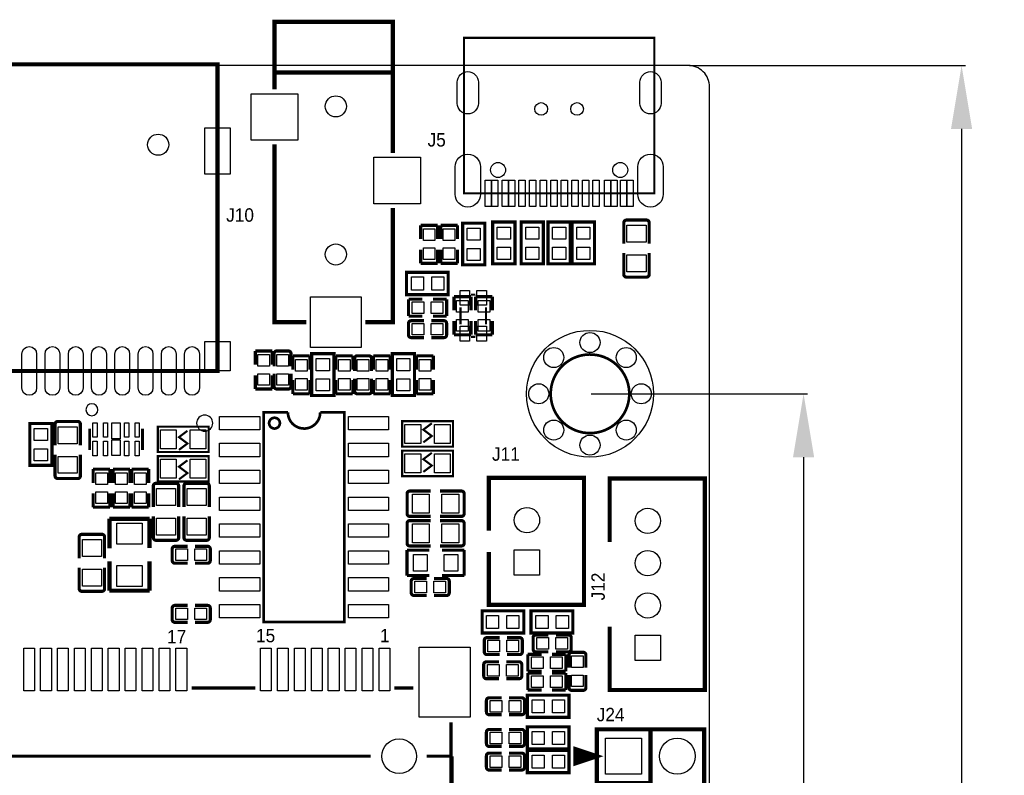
# Model space of a CAD drawing. Extents: x 5 to 312, y -2 to 102.
# Tile 17 of 20: x 110 to 156, y 64 to 99. Entities that reach past the tile are written whole.
import ezdxf

# ---------------------------------------------------------------- set-up
doc = ezdxf.new("R2010")
doc.units = 0
doc.header["$MEASUREMENT"] = 0
doc.layers.get('0').update_dxf_attribs({"linetype": 'CONTINUOUS'})
doc.layers.get('Defpoints').update_dxf_attribs({"linetype": 'CONTINUOUS'})
for name, color, linetype in [('BG_OUTLINE', 6, 'CONTINUOUS'), ('BG_SILKSCREEN_TOP', 7, 'CONTINUOUS'), ('PG_SILKSCREEN_TOP', 7, 'CONTINUOUS'), ('PIN_TOP', 3, 'CONTINUOUS')]:
    doc.layers.add(name, color=color, linetype=linetype)
doc.dimstyles.get("Standard").update_dxf_attribs({"dimtxt": 0.18, "dimasz": 0.18, "dimexe": 0.18, "dimexo": 0.0625, "dimgap": 0.09, "dimtad": 0, "dimtih": 1, "dimtoh": 1, "dimdec": 4, "dimzin": 0, "dimdsep": 46, "dimtxsty": 'STANDARD', "dimcen": 0.09, "dimadec": 0, "dimazin": 0, "dimtfac": 1, "dimtdec": 4, "dimtofl": 0, "dimtmove": 0, "dimatfit": 3, "dimfxl": 1, "dimtolj": 1, "dimtzin": 0, "dimarcsym": 0})

# ---------------------------------------------------------------- blocks, each defined once
blk = doc.blocks.new('*D11')
at = {"color": 0, "linetype": 'Continuous', "lineweight": -2, "transparency": 16777216}
for p, q in [((136.903, 81.779), (147.123, 81.779)), ((146.943, 78.779), (146.943, 49.564)), ((146.943, 19.169), (146.943, 48.384)), ((136.903, 16.169), (147.123, 16.169))]:
    blk.add_line(p, q, dxfattribs=at)
at = {"color": 0, "linetype": 'Continuous', "transparency": 16777216}
for points in [[(146.443, 78.779), (147.443, 78.779), (146.943, 81.779)], [(146.443, 19.169), (147.443, 19.169), (146.943, 16.169)]]:
    blk.add_solid(points, dxfattribs=at)
at = {"layer": 'Defpoints', "color": 0, "linetype": 'Continuous', "transparency": 16777216}
for p in [(136.841, 81.779), (136.841, 16.169), (146.943, 16.169)]:
    blk.add_point(p, dxfattribs=at)
at = {"color": 0, "linetype": 'Continuous', "transparency": 16777216, "insert": (146.943, 48.974), "char_height": 1, "attachment_point": 5}
blk.add_mtext('\\A1;65.6mm', dxfattribs=at)
blk = doc.blocks.new('*D12')
at = {"color": 0, "linetype": 'Continuous', "lineweight": -2, "transparency": 16777216}
for p, q in [((141.541, 97.307), (154.594, 97.307)), ((154.414, 94.307), (154.414, 52.889)), ((154.414, 10.29), (154.414, 51.709)), ((141.541, 7.29), (154.594, 7.29))]:
    blk.add_line(p, q, dxfattribs=at)
at = {"color": 0, "linetype": 'Continuous', "transparency": 16777216}
for points in [[(153.914, 94.307), (154.914, 94.307), (154.414, 97.307)], [(153.914, 10.29), (154.914, 10.29), (154.414, 7.29)]]:
    blk.add_solid(points, dxfattribs=at)
at = {"layer": 'Defpoints', "color": 0, "linetype": 'Continuous', "transparency": 16777216}
for p in [(141.478, 97.307), (141.478, 7.29), (154.414, 7.29)]:
    blk.add_point(p, dxfattribs=at)
at = {"color": 0, "linetype": 'Continuous', "transparency": 16777216, "insert": (154.414, 52.299), "char_height": 1, "attachment_point": 5}
blk.add_mtext('\\A1;90mm', dxfattribs=at)

msp = doc.modelspace()

# ---------------------------------------------------------------- linework, layer by layer
at = {"layer": 'BG_OUTLINE'}
msp.add_lwpolyline([(109.4486, 97.3074), (8.4328, 97.3074, 0.414214), (7.4168, 96.2914), (7.4168, 8.3058, 0.414214), (8.4328, 7.2898), (141.478, 7.2898, 0.414214), (142.494, 8.3058), (142.494, 96.2914, 0.414214), (141.478, 97.3074), (112.6744, 97.3074)], format="xyb", close=True, dxfattribs=at)
at = {"layer": 'PG_SILKSCREEN_TOP'}
for points, const_width in [([(121.92, 96.169), (121.92, 99.36899), (127.51999, 99.36899), (127.51999, 93.169)], 0.2), ([(130.88201, 98.61199), (139.88199, 98.61199), (139.88199, 91.262), (130.88201, 91.262), (130.88201, 98.61199)], 0.1), ([(119.22001, 82.8581), (119.22001, 97.35789), (103.71991, 97.35789), (103.71991, 82.8581), (119.22001, 82.8581)], 0.1999), ([(127.51999, 96.969), (121.92, 96.969)], 0.2), ([(123.42, 85.16899), (121.92, 85.16899), (121.92, 93.569)], 0.2), ([(127.51999, 90.56901), (127.51999, 85.16899), (126.21999, 85.16899)], 0.2), ([(130.81841, 87.92421), (130.81841, 89.8492), (131.86839, 89.8492), (131.86839, 87.8742), (130.81841, 87.8742), (130.81841, 87.92421)], 0.15001), ([(132.24081, 87.97501), (132.24081, 89.9), (133.29079, 89.9), (133.29079, 87.925), (132.24081, 87.925), (132.24081, 87.97501)], 0.15001), ([(133.58701, 87.97501), (133.58701, 89.9), (134.63699, 89.9), (134.63699, 87.925), (133.58701, 87.925), (133.58701, 87.97501)], 0.15001), ([(134.85701, 87.97501), (134.85701, 89.9), (135.90699, 89.9), (135.90699, 87.925), (134.85701, 87.925), (134.85701, 87.97501)], 0.15001), ([(136.00001, 87.97501), (136.00001, 89.9), (137.04999, 89.9), (137.04999, 87.925), (136.00001, 87.925), (136.00001, 87.97501)], 0.15001), ([(138.44016, 89.86774), (138.44016, 88.87511)], 0.15011), ([(138.56716, 89.99474), (139.51204, 89.99474)], 0.15011), ([(139.63904, 89.86774), (139.63904, 88.87511)], 0.15011), ([(128.8352, 89.7491), (128.8352, 89.09911)], 0.15009), ([(129.6352, 89.7491), (128.8352, 89.7491)], 0.15009), ([(129.6352, 89.09911), (129.6352, 89.7491)], 0.15009), ([(129.775, 89.7491), (129.775, 89.09911)], 0.15009), ([(130.575, 89.7491), (129.775, 89.7491)], 0.15009), ([(130.575, 89.09911), (130.575, 89.7491)], 0.15009), ([(128.8352, 87.9493), (128.8352, 88.59929)], 0.15009), ([(129.6352, 88.59929), (129.6352, 87.9493)], 0.15009), ([(129.775, 87.9493), (129.775, 88.59929)], 0.15009), ([(130.575, 88.59929), (130.575, 87.9493)], 0.15009), ([(138.44016, 87.42426), (138.44016, 88.43366)], 0.15011), ([(139.63904, 87.42426), (139.63904, 88.43366)], 0.15011), ([(129.6352, 87.9493), (128.8352, 87.9493)], 0.15009), ([(130.575, 87.9493), (129.775, 87.9493)], 0.15009), ([(130.08399, 86.47001), (128.159, 86.47001), (128.159, 87.51999), (130.134, 87.51999), (130.134, 86.47001), (130.08399, 86.47001)], 0.15001), ([(139.51204, 87.29726), (138.56716, 87.29726)], 0.15011), ([(128.2591, 86.252), (128.2591, 85.452)], 0.15009), ([(128.90909, 86.252), (128.2591, 86.252)], 0.15009), ([(129.40891, 86.252), (130.0589, 86.252)], 0.15009), ([(130.0589, 86.252), (130.0589, 85.452)], 0.15009), ([(130.41, 86.3709), (131.21, 86.3709)], 0.15009), ([(130.41, 85.72091), (130.41, 86.3709)], 0.15009), ([(131.21, 86.3709), (131.21, 85.72091)], 0.15009), ([(131.218, 86.471), (131.418, 86.471)], 0.1), ([(131.426, 86.3709), (132.226, 86.3709)], 0.15009), ([(131.426, 85.72091), (131.426, 86.3709)], 0.15009), ([(132.226, 86.3709), (132.226, 85.72091)], 0.15009), ([(130.718, 85.071), (130.718, 85.871)], 0.1), ([(131.918, 85.071), (131.918, 85.871)], 0.1), ([(128.2591, 85.452), (128.90909, 85.452)], 0.15009), ([(128.3861, 85.2363), (128.98369, 85.2363)], 0.15001), ([(129.9319, 85.2363), (129.33421, 85.2363)], 0.15001), ([(130.0589, 85.452), (129.40891, 85.452)], 0.15009), ([(130.41, 85.22109), (130.41, 84.5711)], 0.15009), ([(131.21, 84.5711), (131.21, 85.22109)], 0.15009), ([(131.426, 85.22109), (131.426, 84.5711)], 0.15009), ([(132.226, 84.5711), (132.226, 85.22109)], 0.15009), ([(128.2591, 84.563), (128.2591, 85.1093)], 0.15001), ([(130.0589, 85.1093), (130.0589, 84.563)], 0.15001), ([(128.3861, 84.436), (128.98369, 84.436)], 0.15001), ([(129.9319, 84.436), (129.33421, 84.436)], 0.15001), ([(130.41, 84.5711), (131.21, 84.5711)], 0.15009), ([(131.218, 84.471), (131.418, 84.471)], 0.1), ([(131.426, 84.5711), (132.226, 84.5711)], 0.15009), ([(121.012, 83.8055), (121.012, 83.15551)], 0.15009), ([(121.812, 83.8055), (121.012, 83.8055)], 0.15009), ([(121.812, 83.15551), (121.812, 83.8055)], 0.15009), ([(122.0277, 83.8055), (122.574, 83.8055)], 0.15001), ([(121.9007, 83.6785), (121.9007, 83.08081)], 0.15001), ([(122.701, 83.6785), (122.701, 83.08081)], 0.15001), ([(122.79, 83.5769), (123.59, 83.5769)], 0.15009), ([(122.79, 82.92691), (122.79, 83.5769)], 0.15009), ([(123.59, 83.5769), (123.59, 82.92691)], 0.15009), ([(123.68101, 81.75201), (123.68101, 83.677), (124.73099, 83.677), (124.73099, 81.702), (123.68101, 81.702), (123.68101, 81.75201)], 0.15001), ([(124.822, 83.5769), (124.822, 82.92691)], 0.15009), ([(125.622, 83.5769), (124.822, 83.5769)], 0.15009), ([(125.622, 82.92691), (125.622, 83.5769)], 0.15009), ([(125.7107, 83.4499), (125.7107, 82.85221)], 0.15001), ([(125.8377, 83.5769), (126.384, 83.5769)], 0.15001), ([(126.511, 83.4499), (126.511, 82.85221)], 0.15001), ([(126.6, 83.5769), (127.4, 83.5769)], 0.15009), ([(126.6, 82.92691), (126.6, 83.5769)], 0.15009), ([(127.4, 83.5769), (127.4, 82.92691)], 0.15009), ([(127.49101, 81.75201), (127.49101, 83.677), (128.54099, 83.677), (128.54099, 81.702), (127.49101, 81.702), (127.49101, 81.75201)], 0.15001), ([(128.632, 83.5769), (128.632, 82.92691)], 0.15009), ([(129.432, 83.5769), (128.632, 83.5769)], 0.15009), ([(129.432, 82.92691), (129.432, 83.5769)], 0.15009), ([(121.012, 82.0057), (121.012, 82.65569)], 0.15009), ([(121.812, 82.65569), (121.812, 82.0057)], 0.15009), ([(121.9007, 82.1327), (121.9007, 82.73029)], 0.15001), ([(122.701, 82.1327), (122.701, 82.73029)], 0.15001), ([(122.79, 82.42709), (122.79, 81.7771)], 0.15009), ([(123.59, 81.7771), (123.59, 82.42709)], 0.15009), ([(124.822, 81.7771), (124.822, 82.42709)], 0.15009), ([(125.622, 82.42709), (125.622, 81.7771)], 0.15009), ([(125.7107, 81.9041), (125.7107, 82.50169)], 0.15001), ([(126.511, 81.9041), (126.511, 82.50169)], 0.15001), ([(126.6, 82.42709), (126.6, 81.7771)], 0.15009), ([(127.4, 81.7771), (127.4, 82.42709)], 0.15009), ([(128.632, 81.7771), (128.632, 82.42709)], 0.15009), ([(129.432, 82.42709), (129.432, 81.7771)], 0.15009), ([(121.812, 82.0057), (121.012, 82.0057)], 0.15009), ([(122.574, 82.0057), (122.0277, 82.0057)], 0.15001), ([(122.79, 81.7771), (123.59, 81.7771)], 0.15009), ([(125.622, 81.7771), (124.822, 81.7771)], 0.15009), ([(126.384, 81.7771), (125.8377, 81.7771)], 0.15001), ([(126.6, 81.7771), (127.4, 81.7771)], 0.15009), ([(129.432, 81.7771), (128.632, 81.7771)], 0.15009), ([(110.34601, 78.45001), (110.34601, 80.375), (111.39599, 80.375), (111.39599, 78.4), (110.34601, 78.4), (110.34601, 78.45001)], 0.15001), ([(111.54156, 80.34274), (111.54156, 79.35011)], 0.15011), ([(111.66856, 80.46974), (112.61344, 80.46974)], 0.15011), ([(112.74044, 80.34274), (112.74044, 79.35011)], 0.15011), ([(113.17709, 80.1291), (113.17709, 79.1291)], 0.127), ([(115.67691, 80.1291), (115.67691, 79.1291)], 0.127), ([(118.802, 79.029), (118.802, 80.229), (116.402, 80.229), (116.402, 79.029), (118.802, 79.029)], 0.1), ([(127.959, 80.483), (127.959, 79.283), (130.359, 79.283), (130.359, 80.483), (127.959, 80.483)], 0.1), ([(129.359, 80.383), (128.959, 80.083), (129.359, 79.783), (128.959, 79.483)], 0.1), ([(117.402, 79.129), (117.802, 79.429), (117.402, 79.729), (117.802, 80.029)], 0.1), ([(111.54156, 77.89926), (111.54156, 78.90866)], 0.15011), ([(112.74044, 77.89926), (112.74044, 78.90866)], 0.15011), ([(118.802, 77.632), (118.802, 78.832), (116.402, 78.832), (116.402, 77.632), (118.802, 77.632)], 0.1), ([(127.959, 79.086), (127.959, 77.886), (130.359, 77.886), (130.359, 79.086), (127.959, 79.086)], 0.1), ([(129.359, 78.986), (128.959, 78.686), (129.359, 78.386), (128.959, 78.086)], 0.1), ([(113.3412, 78.2175), (114.1412, 78.2175)], 0.15009), ([(113.3412, 77.56751), (113.3412, 78.2175)], 0.15009), ([(114.1412, 78.2175), (114.1412, 77.56751)], 0.15009), ([(114.281, 78.2175), (115.081, 78.2175)], 0.15009), ([(114.281, 77.56751), (114.281, 78.2175)], 0.15009), ([(115.081, 78.2175), (115.081, 77.56751)], 0.15009), ([(115.17, 78.2175), (115.97, 78.2175)], 0.15009), ([(115.17, 77.56751), (115.17, 78.2175)], 0.15009), ([(115.97, 78.2175), (115.97, 77.56751)], 0.15009), ([(117.402, 77.732), (117.802, 78.032), (117.402, 78.332), (117.802, 78.632)], 0.1), ([(112.61344, 77.77226), (111.66856, 77.77226)], 0.15011), ([(132.058, 75.303), (132.058, 77.80299), (136.558, 77.80299), (136.558, 71.80301), (132.058, 71.80301), (132.058, 74.303)], 0.2), ([(137.773, 70.771), (137.773, 67.77101), (142.273, 67.77101), (142.273, 77.77099), (137.773, 77.77099), (137.773, 74.771)], 0.2), ([(116.18976, 77.42174), (116.18976, 76.42911)], 0.15011), ([(116.31676, 77.54874), (117.26164, 77.54874)], 0.15011), ([(117.38864, 77.42174), (117.38864, 76.42911)], 0.15011), ([(117.63756, 77.42174), (117.63756, 76.42911)], 0.15011), ([(117.76456, 77.54874), (118.70944, 77.54874)], 0.15011), ([(118.83644, 77.42174), (118.83644, 76.42911)], 0.15011), ([(113.3412, 77.06769), (113.3412, 76.4177)], 0.15009), ([(114.1412, 76.4177), (114.1412, 77.06769)], 0.15009), ([(114.281, 77.06769), (114.281, 76.4177)], 0.15009), ([(115.081, 76.4177), (115.081, 77.06769)], 0.15009), ([(115.17, 77.06769), (115.17, 76.4177)], 0.15009), ([(115.97, 76.4177), (115.97, 77.06769)], 0.15009), ([(128.19126, 76.10856), (128.19126, 77.05344)], 0.15011), ([(128.31826, 77.18044), (129.31089, 77.18044)], 0.15011), ([(130.76174, 77.18044), (129.75234, 77.18044)], 0.15011), ([(130.88874, 77.05344), (130.88874, 76.10856)], 0.15011), ([(113.3412, 76.4177), (114.1412, 76.4177)], 0.15009), ([(114.281, 76.4177), (115.081, 76.4177)], 0.15009), ([(115.17, 76.4177), (115.97, 76.4177)], 0.15009), ([(114.11204, 75.86802), (114.11204, 74.47382)], 0.1999), ([(116.01196, 75.86802), (114.11204, 75.86802)], 0.1999), ([(116.01196, 74.48448), (116.01196, 75.86802)], 0.1999), ([(116.18976, 74.97826), (116.18976, 75.98766)], 0.15011), ([(117.38864, 74.97826), (117.38864, 75.98766)], 0.15011), ([(117.63756, 74.97826), (117.63756, 75.98766)], 0.15011), ([(118.83644, 74.97826), (118.83644, 75.98766)], 0.15011), ([(128.31826, 75.98156), (129.31089, 75.98156)], 0.15011), ([(130.76174, 75.98156), (129.75234, 75.98156)], 0.15011), ([(128.19126, 74.71156), (128.19126, 75.65644)], 0.15011), ([(128.31826, 75.78344), (129.31089, 75.78344)], 0.15011), ([(130.76174, 75.78344), (129.75234, 75.78344)], 0.15011), ([(130.88874, 75.65644), (130.88874, 74.71156)], 0.15011), ([(112.68456, 75.00874), (112.68456, 73.99934)], 0.15011), ([(112.81156, 75.13574), (113.75644, 75.13574)], 0.15011), ([(113.88344, 75.00874), (113.88344, 73.99934)], 0.15011), ([(117.26164, 74.85126), (116.31676, 74.85126)], 0.15011), ([(117.0831, 73.8947), (117.0831, 74.441)], 0.15001), ([(117.2101, 74.568), (117.80779, 74.568)], 0.15001), ([(118.70944, 74.85126), (117.76456, 74.85126)], 0.15011), ([(118.7559, 74.568), (118.15831, 74.568)], 0.15001), ([(118.8829, 74.441), (118.8829, 73.8947)], 0.15001), ([(128.31826, 74.58456), (129.31089, 74.58456)], 0.15011), ([(130.76174, 74.58456), (129.75234, 74.58456)], 0.15011), ([(128.18999, 74.38695), (129.24003, 74.38695)], 0.15011), ([(128.18999, 73.18705), (128.18999, 74.38695)], 0.15011), ([(130.89001, 74.38695), (129.83997, 74.38695)], 0.15011), ([(130.89001, 73.18705), (130.89001, 74.38695)], 0.15011), ([(112.68456, 72.56526), (112.68456, 73.55789)], 0.15011), ([(113.88344, 72.56526), (113.88344, 73.55789)], 0.15011), ([(114.11204, 73.85228), (114.11204, 72.46798)], 0.1999), ([(116.01196, 72.46798), (116.01196, 73.86295)], 0.1999), ([(117.2101, 73.7677), (117.80779, 73.7677)], 0.15001), ([(118.7559, 73.7677), (118.15831, 73.7677)], 0.15001), ([(129.24003, 73.18705), (128.18999, 73.18705)], 0.15011), ([(128.5131, 73.0443), (129.11069, 73.0443)], 0.15001), ([(130.0589, 73.0443), (129.46121, 73.0443)], 0.15001), ([(129.83997, 73.18705), (130.89001, 73.18705)], 0.15011), ([(128.3861, 72.371), (128.3861, 72.9173)], 0.15001), ([(130.1859, 72.9173), (130.1859, 72.371)], 0.15001), ([(113.75644, 72.43826), (112.81156, 72.43826)], 0.15011), ([(114.11204, 72.46798), (116.01196, 72.46798)], 0.1999), ([(128.5131, 72.244), (129.11069, 72.244)], 0.15001), ([(130.0589, 72.244), (129.46121, 72.244)], 0.15001), ([(117.0831, 71.1007), (117.0831, 71.647)], 0.15001), ([(117.2101, 71.774), (117.80779, 71.774)], 0.15001), ([(118.7559, 71.774), (118.15831, 71.774)], 0.15001), ([(118.8829, 71.647), (118.8829, 71.1007)], 0.15001), ([(131.79001, 71.51799), (133.715, 71.51799), (133.715, 70.46801), (131.74, 70.46801), (131.74, 71.51799), (131.79001, 71.51799)], 0.15001), ([(135.97679, 70.46801), (134.0518, 70.46801), (134.0518, 71.51799), (136.0268, 71.51799), (136.0268, 70.46801), (135.97679, 70.46801)], 0.15001), ([(117.2101, 70.9737), (117.80779, 70.9737)], 0.15001), ([(118.7559, 70.9737), (118.15831, 70.9737)], 0.15001), ([(131.9675, 70.25), (132.56519, 70.25)], 0.15001), ([(133.5133, 70.25), (132.91571, 70.25)], 0.15001), ([(134.1519, 69.704), (134.1519, 70.2503)], 0.15001), ([(134.2789, 70.3773), (134.87649, 70.3773)], 0.15001), ([(135.8247, 70.3773), (135.22701, 70.3773)], 0.15001), ([(135.9517, 70.2503), (135.9517, 69.704)], 0.15001), ([(131.8405, 69.5767), (131.8405, 70.123)], 0.15001), ([(133.6403, 70.123), (133.6403, 69.5767)], 0.15001), ([(131.9675, 69.4497), (132.56519, 69.4497)], 0.15001), ([(133.5133, 69.4497), (132.91571, 69.4497)], 0.15001), ([(133.8979, 69.4626), (133.8979, 68.6626)], 0.15009), ([(134.54789, 69.4626), (133.8979, 69.4626)], 0.15009), ([(134.2789, 69.577), (134.87649, 69.577)], 0.15001), ([(135.04771, 69.4626), (135.6977, 69.4626)], 0.15009), ([(135.8247, 69.577), (135.22701, 69.577)], 0.15001), ([(135.6977, 69.4626), (135.6977, 68.6626)], 0.15009), ([(135.8456, 69.4291), (135.8456, 68.83151)], 0.15001), ([(135.9726, 69.5561), (136.5189, 69.5561)], 0.15001), ([(136.6459, 69.4291), (136.6459, 68.83151)], 0.15001), ([(131.8151, 68.434), (131.8151, 68.9803)], 0.15001), ([(131.9421, 69.1073), (132.53969, 69.1073)], 0.15001), ([(133.4879, 69.1073), (132.89021, 69.1073)], 0.15001), ([(133.6149, 68.9803), (133.6149, 68.434)], 0.15001), ([(133.8979, 68.6626), (134.54789, 68.6626)], 0.15009), ([(133.8979, 68.5736), (133.8979, 67.7736)], 0.15009), ([(134.54789, 68.5736), (133.8979, 68.5736)], 0.15009), ([(135.6977, 68.6626), (135.04771, 68.6626)], 0.15009), ([(135.04771, 68.5736), (135.6977, 68.5736)], 0.15009), ([(135.6977, 68.5736), (135.6977, 67.7736)], 0.15009), ([(135.8456, 67.8833), (135.8456, 68.48099)], 0.15001), ([(136.6459, 67.8833), (136.6459, 68.48099)], 0.15001), ([(131.9421, 68.307), (132.53969, 68.307)], 0.15001), ([(133.4879, 68.307), (132.89021, 68.307)], 0.15001), ([(118.0008, 67.8688), (121.01319, 67.8688)], 0.1524), ([(127.58669, 67.8688), (128.49349, 67.8688)], 0.1524), ([(135.79899, 66.48021), (133.874, 66.48021), (133.874, 67.53019), (135.849, 67.53019), (135.849, 66.48021), (135.79899, 66.48021)], 0.15001), ([(133.8979, 67.7736), (134.54789, 67.7736)], 0.15009), ([(135.6977, 67.7736), (135.04771, 67.7736)], 0.15009), ([(136.5189, 67.7563), (135.9726, 67.7563)], 0.15001), ([(131.9421, 66.7322), (131.9421, 67.2785)], 0.15001), ([(132.0691, 67.4055), (132.66669, 67.4055)], 0.15001), ([(133.6149, 67.4055), (133.01721, 67.4055)], 0.15001), ([(133.7419, 67.2785), (133.7419, 66.7322)], 0.15001), ([(132.0691, 66.6052), (132.66669, 66.6052)], 0.15001), ([(133.6149, 66.6052), (133.01721, 66.6052)], 0.15001), ([(130.26639, 61.4172), (130.26639, 66.2432)], 0.1524), ([(131.9421, 65.2336), (131.9421, 65.7799)], 0.15001), ([(132.0691, 65.9069), (132.66669, 65.9069)], 0.15001), ([(133.6149, 65.9069), (133.01721, 65.9069)], 0.15001), ([(133.7419, 65.7799), (133.7419, 65.2336)], 0.15001), ([(135.79899, 64.98161), (133.874, 64.98161), (133.874, 66.03159), (135.849, 66.03159), (135.849, 64.98161), (135.79899, 64.98161)], 0.15001), ([(137.16, 65.913), (137.16, 20.193), (142.24, 20.193), (142.24, 65.913), (137.16, 65.913)], 0.2), ([(137.16, 63.373), (139.7, 63.373), (139.7, 65.913)], 0.2), ([(131.9421, 64.116), (131.9421, 64.6623)], 0.15001), ([(132.0691, 65.1066), (132.66669, 65.1066)], 0.15001), ([(132.0691, 64.7893), (132.66669, 64.7893)], 0.15001), ([(133.6149, 65.1066), (133.01721, 65.1066)], 0.15001), ([(133.6149, 64.7893), (133.01721, 64.7893)], 0.15001), ([(133.7419, 64.6623), (133.7419, 64.116)], 0.15001), ([(135.79899, 63.86401), (133.874, 63.86401), (133.874, 64.91399), (135.849, 64.91399), (135.849, 63.86401), (135.79899, 63.86401)], 0.15001), ([(137.16, 64.643), (136.16, 64.31001), (136.16, 64.97599), (137.16, 64.643)], 0.2), ([(137.16, 64.643), (136.16, 64.77599)], 0.2), ([(137.16, 64.643), (136.16, 64.57599)], 0.2), ([(137.16, 64.643), (136.16, 64.37599)], 0.2), ([(103.8174, 64.643), (126.4666, 64.643)], 0.1524), ([(130.31719, 64.643), (129.1133, 64.643)], 0.1524), ([(130.31719, 18.37939), (130.31719, 64.643)], 0.1524), ([(132.0691, 63.989), (132.66669, 63.989)], 0.15001), ([(133.6149, 63.989), (133.01721, 63.989)], 0.15001)]:
    msp.add_lwpolyline(points, dxfattribs=dict(at, const_width=const_width))
for points, const_width in [([(138.44016, 89.86774, -0.414214), (138.56716, 89.99474)], 0.15011), ([(139.51204, 89.99474, -0.414214), (139.63904, 89.86774)], 0.15011), ([(138.56716, 87.29726, -0.414214), (138.44016, 87.42426)], 0.15011), ([(139.63904, 87.42426, -0.414214), (139.51204, 87.29726)], 0.15011), ([(128.2591, 85.1093, -0.414253), (128.3861, 85.2363)], 0.15001), ([(129.9319, 85.2363, -0.414253), (130.0589, 85.1093)], 0.15001), ([(128.3861, 84.436, -0.414331), (128.2591, 84.563)], 0.15001), ([(130.0589, 84.563, -0.414331), (129.9319, 84.436)], 0.15001), ([(121.9007, 83.6785, -0.414253), (122.0277, 83.8055)], 0.15001), ([(122.574, 83.8055, -0.414331), (122.701, 83.6785)], 0.15001), ([(125.7107, 83.4499, -0.414253), (125.8377, 83.5769)], 0.15001), ([(126.384, 83.5769, -0.414331), (126.511, 83.4499)], 0.15001), ([(138.684, 81.534, 1), (134.99719, 82.02402, 1), (138.684, 81.534)], 0.127), ([(122.0277, 82.0057, -0.414253), (121.9007, 82.1327)], 0.15001), ([(122.701, 82.1327, -0.414331), (122.574, 82.0057)], 0.15001), ([(125.8377, 81.7771, -0.414253), (125.7107, 81.9041)], 0.15001), ([(126.511, 81.9041, -0.414331), (126.384, 81.7771)], 0.15001), ([(123.317, 80.137, -0.414214), (122.555, 80.899), (121.412, 80.899), (121.412, 70.993), (125.222, 70.993), (125.222, 80.899), (124.08103, 80.899, -0.412457), (123.32157, 80.13497)], 0.127), ([(122.174, 80.391, 1), (121.666, 80.391, 1), (122.174, 80.391)], 0.127), ([(111.54156, 80.34274, -0.414214), (111.66856, 80.46974)], 0.15011), ([(112.61344, 80.46974, -0.414214), (112.74044, 80.34274)], 0.15011), ([(111.66856, 77.77226, -0.414214), (111.54156, 77.89926)], 0.15011), ([(112.74044, 77.89926, -0.414214), (112.61344, 77.77226)], 0.15011), ([(116.18976, 77.42174, -0.414214), (116.31676, 77.54874)], 0.15011), ([(117.26164, 77.54874, -0.414214), (117.38864, 77.42174)], 0.15011), ([(117.63756, 77.42174, -0.414214), (117.76456, 77.54874)], 0.15011), ([(118.70944, 77.54874, -0.414214), (118.83644, 77.42174)], 0.15011), ([(128.19126, 77.05344, -0.414214), (128.31826, 77.18044)], 0.15011), ([(130.76174, 77.18044, -0.414214), (130.88874, 77.05344)], 0.15011), ([(128.31826, 75.98156, -0.414214), (128.19126, 76.10856)], 0.15011), ([(130.88874, 76.10856, -0.414214), (130.76174, 75.98156)], 0.15011), ([(128.19126, 75.65644, -0.414214), (128.31826, 75.78344)], 0.15011), ([(130.76174, 75.78344, -0.414214), (130.88874, 75.65644)], 0.15011), ([(112.68456, 75.00874, -0.414214), (112.81156, 75.13574)], 0.15011), ([(113.75644, 75.13574, -0.414214), (113.88344, 75.00874)], 0.15011), ([(116.31676, 74.85126, -0.414214), (116.18976, 74.97826)], 0.15011), ([(117.38864, 74.97826, -0.414214), (117.26164, 74.85126)], 0.15011), ([(117.76456, 74.85126, -0.414214), (117.63756, 74.97826)], 0.15011), ([(118.83644, 74.97826, -0.414214), (118.70944, 74.85126)], 0.15011), ([(117.0831, 74.441, -0.414331), (117.2101, 74.568)], 0.15001), ([(118.7559, 74.568, -0.414331), (118.8829, 74.441)], 0.15001), ([(128.31826, 74.58456, -0.414214), (128.19126, 74.71156)], 0.15011), ([(130.88874, 74.71156, -0.414214), (130.76174, 74.58456)], 0.15011), ([(117.2101, 73.7677, -0.414253), (117.0831, 73.8947)], 0.15001), ([(118.8829, 73.8947, -0.414253), (118.7559, 73.7677)], 0.15001), ([(128.3861, 72.9173, -0.414253), (128.5131, 73.0443)], 0.15001), ([(130.0589, 73.0443, -0.414253), (130.1859, 72.9173)], 0.15001), ([(112.81156, 72.43826, -0.414214), (112.68456, 72.56526)], 0.15011), ([(113.88344, 72.56526, -0.414214), (113.75644, 72.43826)], 0.15011), ([(128.5131, 72.244, -0.414331), (128.3861, 72.371)], 0.15001), ([(130.1859, 72.371, -0.414331), (130.0589, 72.244)], 0.15001), ([(117.0831, 71.647, -0.414331), (117.2101, 71.774)], 0.15001), ([(118.7559, 71.774, -0.414331), (118.8829, 71.647)], 0.15001), ([(117.2101, 70.9737, -0.414253), (117.0831, 71.1007)], 0.15001), ([(118.8829, 71.1007, -0.414253), (118.7559, 70.9737)], 0.15001), ([(131.8405, 70.123, -0.414331), (131.9675, 70.25)], 0.15001), ([(133.5133, 70.25, -0.414331), (133.6403, 70.123)], 0.15001), ([(134.1519, 70.2503, -0.414253), (134.2789, 70.3773)], 0.15001), ([(135.8247, 70.3773, -0.414253), (135.9517, 70.2503)], 0.15001), ([(131.9675, 69.4497, -0.414253), (131.8405, 69.5767)], 0.15001), ([(133.6403, 69.5767, -0.414253), (133.5133, 69.4497)], 0.15001), ([(134.2789, 69.577, -0.414331), (134.1519, 69.704)], 0.15001), ([(135.9517, 69.704, -0.414331), (135.8247, 69.577)], 0.15001), ([(135.8456, 69.4291, -0.414331), (135.9726, 69.5561)], 0.15001), ([(136.5189, 69.5561, -0.414253), (136.6459, 69.4291)], 0.15001), ([(131.8151, 68.9803, -0.414253), (131.9421, 69.1073)], 0.15001), ([(133.4879, 69.1073, -0.414253), (133.6149, 68.9803)], 0.15001), ([(131.9421, 68.307, -0.414331), (131.8151, 68.434)], 0.15001), ([(133.6149, 68.434, -0.414331), (133.4879, 68.307)], 0.15001), ([(135.9726, 67.7563, -0.414331), (135.8456, 67.8833)], 0.15001), ([(136.6459, 67.8833, -0.414253), (136.5189, 67.7563)], 0.15001), ([(131.9421, 67.2785, -0.414253), (132.0691, 67.4055)], 0.15001), ([(133.6149, 67.4055, -0.414253), (133.7419, 67.2785)], 0.15001), ([(132.0691, 66.6052, -0.414331), (131.9421, 66.7322)], 0.15001), ([(133.7419, 66.7322, -0.414331), (133.6149, 66.6052)], 0.15001), ([(131.9421, 65.7799, -0.414253), (132.0691, 65.9069)], 0.15001), ([(133.6149, 65.9069, -0.414253), (133.7419, 65.7799)], 0.15001), ([(132.0691, 65.1066, -0.414331), (131.9421, 65.2336)], 0.15001), ([(133.7419, 65.2336, -0.414331), (133.6149, 65.1066)], 0.15001), ([(131.9421, 64.6623, -0.414253), (132.0691, 64.7893)], 0.15001), ([(133.6149, 64.7893, -0.414253), (133.7419, 64.6623)], 0.15001), ([(132.0691, 63.989, -0.414331), (131.9421, 64.116)], 0.15001), ([(133.7419, 64.116, -0.414331), (133.6149, 63.989)], 0.15001)]:
    msp.add_lwpolyline(points, format="xyb", dxfattribs=dict(at, const_width=const_width))
for points in [[(113.568, 81.026, 1), (113, 81.026, 1)], [(118.999, 80.391, 1), (118.237, 80.391, 1)]]:
    msp.add_lwpolyline(points, format="xyb", close=True, dxfattribs=at)
at = {"layer": 'PIN_TOP'}
for points in [[(130.56199, 95.512), (130.56199, 96.512, -1), (131.56199, 96.512), (131.56199, 95.512, -1)], [(139.20201, 95.512), (139.20201, 96.512, -1), (140.20201, 96.512), (140.20201, 95.512, -1)], [(130.462, 91.212), (130.462, 92.51199, -1), (131.66199, 92.51199), (131.66199, 91.212, -1)], [(139.10201, 91.212), (139.10201, 92.51199, -1), (140.30201, 92.51199), (140.30201, 91.212, -1)], [(109.9701, 82.0581), (109.9701, 83.6581, -1), (110.6701, 83.6581), (110.6701, 82.0581, -1)], [(111.0699, 82.0581), (111.0699, 83.6581, -1), (111.76989, 83.6581), (111.76989, 82.0581, -1)], [(112.16999, 82.0581), (112.16999, 83.6581, -1), (112.86999, 83.6581), (112.86999, 82.0581, -1)], [(113.26999, 82.0581), (113.26999, 83.6581, -1), (113.96999, 83.6581), (113.96999, 82.0581, -1)], [(114.37009, 82.0581), (114.37009, 83.6581, -1), (115.07009, 83.6581), (115.07009, 82.0581, -1)], [(115.46991, 82.0581), (115.46991, 83.6581, -1), (116.16991, 83.6581), (116.16991, 82.0581, -1)], [(116.57001, 82.0581), (116.57001, 83.6581, -1), (117.27001, 83.6581), (117.27001, 82.0581, -1)], [(117.67011, 82.0581), (117.67011, 83.6581, -1), (118.37011, 83.6581), (118.37011, 82.0581, -1)]]:
    msp.add_lwpolyline(points, format="xyb", close=True, dxfattribs=at)
for points in [[(120.82021, 95.9688), (123.0198, 95.9688), (123.0198, 93.7692), (120.82021, 93.7692)], [(119.81995, 94.35785), (119.81995, 92.15796), (118.62006, 92.15796), (118.62006, 94.35785)], [(126.62162, 92.9691), (128.8212, 92.9691), (128.8212, 90.76952), (126.62162, 90.76952)], [(132.18199, 91.88695), (132.18199, 90.63704), (131.88199, 90.63704), (131.88199, 91.88695)], [(132.48199, 91.88695), (132.48199, 90.63704), (132.18199, 90.63704), (132.18199, 91.88695)], [(132.98199, 91.88695), (132.98199, 90.63704), (132.68199, 90.63704), (132.68199, 91.88695)], [(133.28199, 91.88695), (133.28199, 90.63704), (132.98199, 90.63704), (132.98199, 91.88695)], [(133.78199, 91.88695), (133.78199, 90.63704), (133.48199, 90.63704), (133.48199, 91.88695)], [(134.28199, 91.88695), (134.28199, 90.63704), (133.98199, 90.63704), (133.98199, 91.88695)], [(134.78199, 91.88695), (134.78199, 90.63704), (134.48199, 90.63704), (134.48199, 91.88695)], [(135.28199, 91.88695), (135.28199, 90.63704), (134.98199, 90.63704), (134.98199, 91.88695)], [(135.78201, 91.88695), (135.78201, 90.63704), (135.48201, 90.63704), (135.48201, 91.88695)], [(136.28201, 91.88695), (136.28201, 90.63704), (135.98201, 90.63704), (135.98201, 91.88695)], [(136.78201, 91.88695), (136.78201, 90.63704), (136.48201, 90.63704), (136.48201, 91.88695)], [(137.28201, 91.88695), (137.28201, 90.63704), (136.98201, 90.63704), (136.98201, 91.88695)], [(137.832, 91.88695), (137.832, 90.63704), (137.532, 90.63704), (137.532, 91.88695)], [(138.13199, 91.88695), (138.13199, 90.63704), (137.832, 90.63704), (137.832, 91.88695)], [(138.58201, 91.88695), (138.58201, 90.63704), (138.28201, 90.63704), (138.28201, 91.88695)], [(138.88201, 91.88695), (138.88201, 90.63704), (138.58201, 90.63704), (138.58201, 91.88695)], [(128.96019, 89.57429), (129.51021, 89.57429), (129.51021, 89.02428), (128.96019, 89.02428)], [(129.89999, 89.57429), (130.45001, 89.57429), (130.45001, 89.02428), (129.89999, 89.02428)], [(131.65339, 89.61421), (131.65339, 89.04421), (131.03341, 89.04421), (131.03341, 89.61421)], [(133.07579, 89.66501), (133.07579, 89.09501), (132.45581, 89.09501), (132.45581, 89.66501)], [(134.42199, 89.66501), (134.42199, 89.09501), (133.80201, 89.09501), (133.80201, 89.66501)], [(135.69199, 89.66501), (135.69199, 89.09501), (135.07201, 89.09501), (135.07201, 89.66501)], [(136.83499, 89.66501), (136.83499, 89.09501), (136.21501, 89.09501), (136.21501, 89.66501)], [(139.4896, 88.94603), (138.5896, 88.94603), (138.5896, 89.74602), (139.4896, 89.74602)], [(128.96019, 88.67412), (129.51021, 88.67412), (129.51021, 88.12411), (128.96019, 88.12411)], [(129.89999, 88.67412), (130.45001, 88.67412), (130.45001, 88.12411), (129.89999, 88.12411)], [(131.65339, 88.65419), (131.65339, 88.08419), (131.03341, 88.08419), (131.03341, 88.65419)], [(133.07579, 88.70499), (133.07579, 88.13499), (132.45581, 88.13499), (132.45581, 88.70499)], [(134.42199, 88.70499), (134.42199, 88.13499), (133.80201, 88.13499), (133.80201, 88.70499)], [(135.69199, 88.70499), (135.69199, 88.13499), (135.07201, 88.13499), (135.07201, 88.70499)], [(136.83499, 88.70499), (136.83499, 88.13499), (136.21501, 88.13499), (136.21501, 88.70499)], [(139.4896, 87.54598), (138.5896, 87.54598), (138.5896, 88.34597), (139.4896, 88.34597)], [(128.39399, 87.30499), (128.96399, 87.30499), (128.96399, 86.68501), (128.39399, 86.68501)], [(129.35401, 87.30499), (129.92401, 87.30499), (129.92401, 86.68501), (129.35401, 86.68501)], [(131.14301, 85.97101), (130.69299, 85.97101), (130.69299, 86.67101), (131.14301, 86.67101)], [(131.943, 85.97101), (131.49299, 85.97101), (131.49299, 86.67101), (131.943, 86.67101)], [(123.62055, 86.36884), (126.02085, 86.36884), (126.02085, 83.96854), (123.62055, 83.96854)], [(131.08501, 85.64608), (130.53499, 85.64608), (130.53499, 86.19609), (131.08501, 86.19609)], [(132.10101, 85.64608), (131.55099, 85.64608), (131.55099, 86.19609), (132.10101, 86.19609)], [(128.43391, 85.57699), (128.43391, 86.12701), (128.98392, 86.12701), (128.98392, 85.57699)], [(129.33408, 85.57699), (129.33408, 86.12701), (129.88409, 86.12701), (129.88409, 85.57699)], [(131.08501, 84.74591), (130.53499, 84.74591), (130.53499, 85.29592), (131.08501, 85.29592)], [(132.10101, 84.74591), (131.55099, 84.74591), (131.55099, 85.29592), (132.10101, 85.29592)], [(128.98392, 85.11101), (128.98392, 84.56099), (128.43391, 84.56099), (128.43391, 85.11101)], [(129.88409, 85.11101), (129.88409, 84.56099), (129.33408, 84.56099), (129.33408, 85.11101)], [(131.14301, 84.27099), (130.69299, 84.27099), (130.69299, 84.97099), (131.14301, 84.97099)], [(131.943, 84.27099), (131.49299, 84.27099), (131.49299, 84.97099), (131.943, 84.97099)], [(119.81995, 84.2581), (119.81995, 82.8581), (118.62006, 82.8581), (118.62006, 84.2581)], [(121.13699, 83.63069), (121.68701, 83.63069), (121.68701, 83.08068), (121.13699, 83.08068)], [(122.02599, 83.63069), (122.57601, 83.63069), (122.57601, 83.08068), (122.02599, 83.08068)], [(123.46501, 82.85208), (122.91499, 82.85208), (122.91499, 83.40209), (123.46501, 83.40209)], [(124.51599, 83.44201), (124.51599, 82.87201), (123.89601, 82.87201), (123.89601, 83.44201)], [(124.94699, 83.40209), (125.49701, 83.40209), (125.49701, 82.85208), (124.94699, 82.85208)], [(125.83599, 83.40209), (126.38601, 83.40209), (126.38601, 82.85208), (125.83599, 82.85208)], [(127.27501, 82.85208), (126.72499, 82.85208), (126.72499, 83.40209), (127.27501, 83.40209)], [(128.32599, 83.44201), (128.32599, 82.87201), (127.70601, 82.87201), (127.70601, 83.44201)], [(128.75699, 83.40209), (129.30701, 83.40209), (129.30701, 82.85208), (128.75699, 82.85208)], [(121.13699, 82.73052), (121.68701, 82.73052), (121.68701, 82.18051), (121.13699, 82.18051)], [(122.02599, 82.73052), (122.57601, 82.73052), (122.57601, 82.18051), (122.02599, 82.18051)], [(123.46501, 81.95191), (122.91499, 81.95191), (122.91499, 82.50192), (123.46501, 82.50192)], [(124.51599, 82.48199), (124.51599, 81.91199), (123.89601, 81.91199), (123.89601, 82.48199)], [(124.94699, 82.50192), (125.49701, 82.50192), (125.49701, 81.95191), (124.94699, 81.95191)], [(125.83599, 82.50192), (126.38601, 82.50192), (126.38601, 81.95191), (125.83599, 81.95191)], [(127.27501, 81.95191), (126.72499, 81.95191), (126.72499, 82.50192), (127.27501, 82.50192)], [(128.32599, 82.48199), (128.32599, 81.91199), (127.70601, 81.91199), (127.70601, 82.48199)], [(128.75699, 82.50192), (129.30701, 82.50192), (129.30701, 81.95191), (128.75699, 81.95191)], [(119.3165, 80.7085), (121.2215, 80.7085), (121.2215, 80.0735), (119.3165, 80.0735)], [(125.4125, 80.7085), (127.3175, 80.7085), (127.3175, 80.0735), (125.4125, 80.0735)], [(111.18099, 80.14001), (111.18099, 79.57001), (110.56101, 79.57001), (110.56101, 80.14001)], [(112.591, 79.42103), (111.691, 79.42103), (111.691, 80.22102), (112.591, 80.22102)], [(113.327, 79.72638), (113.327, 80.40639), (113.527, 80.40639), (113.527, 79.72638)], [(113.8271, 79.72638), (113.8271, 80.40639), (114.0271, 80.40639), (114.0271, 79.72638)], [(114.227, 79.64919), (114.227, 80.3992), (114.627, 80.3992), (114.627, 79.64919)], [(114.8269, 79.72638), (114.8269, 80.40639), (115.0269, 80.40639), (115.0269, 79.72638)], [(115.327, 79.72638), (115.327, 80.40639), (115.527, 80.40639), (115.527, 79.72638)], [(128.83401, 79.433), (128.084, 79.433), (128.084, 80.333), (128.83401, 80.333)], [(130.234, 79.433), (129.48399, 79.433), (129.48399, 80.333), (130.234, 80.333)], [(116.527, 80.079), (117.27701, 80.079), (117.27701, 79.179), (116.527, 79.179)], [(117.92699, 80.079), (118.677, 80.079), (118.677, 79.179), (117.92699, 79.179)], [(111.18099, 79.17999), (111.18099, 78.60999), (110.56101, 78.60999), (110.56101, 79.17999)], [(113.327, 78.85161), (113.327, 79.53162), (113.527, 79.53162), (113.527, 78.85161)], [(113.8271, 78.85161), (113.8271, 79.53162), (114.0271, 79.53162), (114.0271, 78.85161)], [(114.227, 78.8588), (114.227, 79.60881), (114.627, 79.60881), (114.627, 78.8588)], [(114.8269, 78.85161), (114.8269, 79.53162), (115.0269, 79.53162), (115.0269, 78.85161)], [(115.327, 78.85161), (115.327, 79.53162), (115.527, 79.53162), (115.527, 78.85161)], [(119.3165, 79.4385), (121.2215, 79.4385), (121.2215, 78.8035), (119.3165, 78.8035)], [(125.4125, 79.4385), (127.3175, 79.4385), (127.3175, 78.8035), (125.4125, 78.8035)], [(112.591, 78.02098), (111.691, 78.02098), (111.691, 78.82098), (112.591, 78.82098)], [(128.83401, 78.036), (128.084, 78.036), (128.084, 78.936), (128.83401, 78.936)], [(130.234, 78.036), (129.48399, 78.036), (129.48399, 78.936), (130.234, 78.936)], [(116.527, 78.682), (117.27701, 78.682), (117.27701, 77.782), (116.527, 77.782)], [(117.92699, 78.682), (118.677, 78.682), (118.677, 77.782), (117.92699, 77.782)], [(114.01621, 77.49268), (113.46619, 77.49268), (113.46619, 78.04269), (114.01621, 78.04269)], [(114.95601, 77.49268), (114.40599, 77.49268), (114.40599, 78.04269), (114.95601, 78.04269)], [(115.84501, 77.49268), (115.29499, 77.49268), (115.29499, 78.04269), (115.84501, 78.04269)], [(119.3165, 78.1685), (121.2215, 78.1685), (121.2215, 77.5335), (119.3165, 77.5335)], [(125.4125, 78.1685), (127.3175, 78.1685), (127.3175, 77.5335), (125.4125, 77.5335)], [(117.2392, 76.50002), (116.3392, 76.50002), (116.3392, 77.30002), (117.2392, 77.30002)], [(118.687, 76.50002), (117.787, 76.50002), (117.787, 77.30002), (118.687, 77.30002)], [(114.01621, 76.59251), (113.46619, 76.59251), (113.46619, 77.14252), (114.01621, 77.14252)], [(114.95601, 76.59251), (114.40599, 76.59251), (114.40599, 77.14252), (114.95601, 77.14252)], [(115.84501, 76.59251), (115.29499, 76.59251), (115.29499, 77.14252), (115.84501, 77.14252)], [(119.3165, 76.8985), (121.2215, 76.8985), (121.2215, 76.2635), (119.3165, 76.2635)], [(125.4125, 76.8985), (127.3175, 76.8985), (127.3175, 76.2635), (125.4125, 76.2635)], [(129.23997, 77.031), (129.23997, 76.131), (128.43998, 76.131), (128.43998, 77.031)], [(130.64002, 77.031), (130.64002, 76.131), (129.84002, 76.131), (129.84002, 77.031)], [(115.662, 74.668), (114.462, 74.668), (114.462, 75.668), (115.662, 75.668)], [(117.2392, 75.09998), (116.3392, 75.09998), (116.3392, 75.89997), (117.2392, 75.89997)], [(118.687, 75.09998), (117.787, 75.09998), (117.787, 75.89997), (118.687, 75.89997)], [(119.3165, 75.6285), (121.2215, 75.6285), (121.2215, 74.9935), (119.3165, 74.9935)], [(125.4125, 75.6285), (127.3175, 75.6285), (127.3175, 74.9935), (125.4125, 74.9935)], [(129.23997, 75.634), (129.23997, 74.734), (128.43998, 74.734), (128.43998, 75.634)], [(130.64002, 75.634), (130.64002, 74.734), (129.84002, 74.734), (129.84002, 75.634)], [(112.834, 74.88702), (113.734, 74.88702), (113.734, 74.08702), (112.834, 74.08702)], [(117.25791, 73.89299), (117.25791, 74.44301), (117.80792, 74.44301), (117.80792, 73.89299)], [(118.15808, 73.89299), (118.15808, 74.44301), (118.70809, 74.44301), (118.70809, 73.89299)], [(119.3165, 74.3585), (121.2215, 74.3585), (121.2215, 73.7235), (119.3165, 73.7235)], [(125.4125, 74.3585), (127.3175, 74.3585), (127.3175, 73.7235), (125.4125, 73.7235)], [(129.14009, 74.187), (129.14009, 73.387), (128.49008, 73.387), (128.49008, 74.187)], [(130.58992, 74.187), (130.58992, 73.387), (129.93991, 73.387), (129.93991, 74.187)], [(133.258, 74.403), (134.458, 74.403), (134.458, 73.203), (133.258, 73.203)], [(115.662, 72.668), (114.462, 72.668), (114.462, 73.668), (115.662, 73.668)], [(112.834, 73.48698), (113.734, 73.48698), (113.734, 72.68698), (112.834, 72.68698)], [(119.3165, 73.0885), (121.2215, 73.0885), (121.2215, 72.4535), (119.3165, 72.4535)], [(125.4125, 73.0885), (127.3175, 73.0885), (127.3175, 72.4535), (125.4125, 72.4535)], [(129.11092, 72.91901), (129.11092, 72.36899), (128.56091, 72.36899), (128.56091, 72.91901)], [(130.01109, 72.91901), (130.01109, 72.36899), (129.46108, 72.36899), (129.46108, 72.91901)], [(119.3165, 71.8185), (121.2215, 71.8185), (121.2215, 71.1835), (119.3165, 71.1835)], [(125.4125, 71.8185), (127.3175, 71.8185), (127.3175, 71.1835), (125.4125, 71.1835)], [(117.25791, 71.09899), (117.25791, 71.64901), (117.80792, 71.64901), (117.80792, 71.09899)], [(118.15808, 71.09899), (118.15808, 71.64901), (118.70809, 71.64901), (118.70809, 71.09899)], [(132.51999, 70.68301), (131.94999, 70.68301), (131.94999, 71.30299), (132.51999, 71.30299)], [(133.48001, 70.68301), (132.91001, 70.68301), (132.91001, 71.30299), (133.48001, 71.30299)], [(134.28679, 71.30299), (134.85679, 71.30299), (134.85679, 70.68301), (134.28679, 70.68301)], [(135.24681, 71.30299), (135.81681, 71.30299), (135.81681, 70.68301), (135.24681, 70.68301)], [(138.973, 70.37101), (140.173, 70.37101), (140.173, 69.17101), (138.973, 69.17101)], [(132.01531, 69.57499), (132.01531, 70.12501), (132.56532, 70.12501), (132.56532, 69.57499)], [(132.91548, 69.57499), (132.91548, 70.12501), (133.46549, 70.12501), (133.46549, 69.57499)], [(134.87672, 70.25201), (134.87672, 69.70199), (134.32671, 69.70199), (134.32671, 70.25201)], [(135.77689, 70.25201), (135.77689, 69.70199), (135.22688, 69.70199), (135.22688, 70.25201)], [(110.0633, 67.72661), (110.0633, 69.75861), (110.5713, 69.75861), (110.5713, 67.72661)], [(110.86079, 67.72661), (110.86079, 69.75861), (111.36879, 69.75861), (111.36879, 67.72661)], [(111.66089, 67.72661), (111.66089, 69.75861), (112.16889, 69.75861), (112.16889, 67.72661)], [(112.46099, 67.72661), (112.46099, 69.75861), (112.96899, 69.75861), (112.96899, 67.72661)], [(113.26109, 67.72661), (113.26109, 69.75861), (113.76909, 69.75861), (113.76909, 67.72661)], [(114.06119, 67.72661), (114.06119, 69.75861), (114.56919, 69.75861), (114.56919, 67.72661)], [(114.86129, 67.72661), (114.86129, 69.75861), (115.36929, 69.75861), (115.36929, 67.72661)], [(115.66139, 67.72661), (115.66139, 69.75861), (116.16939, 69.75861), (116.16939, 67.72661)], [(116.46149, 67.72661), (116.46149, 69.75861), (116.96949, 69.75861), (116.96949, 67.72661)], [(117.26159, 67.72661), (117.26159, 69.75861), (117.76959, 69.75861), (117.76959, 67.72661)], [(121.26209, 67.72661), (121.26209, 69.75861), (121.77009, 69.75861), (121.77009, 67.72661)], [(122.06219, 67.72661), (122.06219, 69.75861), (122.57019, 69.75861), (122.57019, 67.72661)], [(122.86229, 67.72661), (122.86229, 69.75861), (123.37029, 69.75861), (123.37029, 67.72661)], [(123.66239, 67.72661), (123.66239, 69.75861), (124.17039, 69.75861), (124.17039, 67.72661)], [(124.46249, 67.72661), (124.46249, 69.75861), (124.97049, 69.75861), (124.97049, 67.72661)], [(125.26259, 67.72661), (125.26259, 69.75861), (125.77059, 69.75861), (125.77059, 67.72661)], [(126.06269, 67.72661), (126.06269, 69.75861), (126.57069, 69.75861), (126.57069, 67.72661)], [(126.86279, 67.72661), (126.86279, 69.75861), (127.37079, 69.75861), (127.37079, 67.72661)], [(128.76019, 66.49209), (128.76019, 69.79409), (131.17319, 69.79409), (131.17319, 66.49209)], [(132.53992, 68.98201), (132.53992, 68.43199), (131.98991, 68.43199), (131.98991, 68.98201)], [(133.44009, 68.98201), (133.44009, 68.43199), (132.89008, 68.43199), (132.89008, 68.98201)], [(134.07271, 68.78759), (134.07271, 69.33761), (134.62272, 69.33761), (134.62272, 68.78759)], [(134.97288, 68.78759), (134.97288, 69.33761), (135.52289, 69.33761), (135.52289, 68.78759)], [(136.52061, 68.83128), (135.97059, 68.83128), (135.97059, 69.38129), (136.52061, 69.38129)], [(136.52061, 67.93111), (135.97059, 67.93111), (135.97059, 68.48112), (136.52061, 68.48112)], [(134.07271, 67.89859), (134.07271, 68.44861), (134.62272, 68.44861), (134.62272, 67.89859)], [(134.97288, 67.89859), (134.97288, 68.44861), (135.52289, 68.44861), (135.52289, 67.89859)], [(132.66692, 67.28021), (132.66692, 66.73019), (132.11691, 66.73019), (132.11691, 67.28021)], [(133.56709, 67.28021), (133.56709, 66.73019), (133.01708, 66.73019), (133.01708, 67.28021)], [(134.10899, 67.31519), (134.67899, 67.31519), (134.67899, 66.69521), (134.10899, 66.69521)], [(135.06901, 67.31519), (135.63901, 67.31519), (135.63901, 66.69521), (135.06901, 66.69521)], [(132.66692, 65.78161), (132.66692, 65.23159), (132.11691, 65.23159), (132.11691, 65.78161)], [(133.56709, 65.78161), (133.56709, 65.23159), (133.01708, 65.23159), (133.01708, 65.78161)], [(134.10899, 65.81659), (134.67899, 65.81659), (134.67899, 65.19661), (134.10899, 65.19661)], [(135.06901, 65.81659), (135.63901, 65.81659), (135.63901, 65.19661), (135.06901, 65.19661)], [(137.58, 65.493), (139.28, 65.493), (139.28, 63.793), (137.58, 63.793)], [(132.66692, 64.66401), (132.66692, 64.11399), (132.11691, 64.11399), (132.11691, 64.66401)], [(133.56709, 64.66401), (133.56709, 64.11399), (133.01708, 64.11399), (133.01708, 64.66401)], [(134.10899, 64.69899), (134.67899, 64.69899), (134.67899, 64.07901), (134.10899, 64.07901)], [(135.06901, 64.69899), (135.63901, 64.69899), (135.63901, 64.07901), (135.06901, 64.07901)]]:
    msp.add_lwpolyline(points, close=True, dxfattribs=at)
for centre, radius in [((124.82071, 95.36941), 0.5), ((134.5311, 95.25), 0.3), ((136.2329, 95.25), 0.3), ((116.41991, 93.55811), 0.5), ((132.49199, 92.36199), 0.3555), ((138.27201, 92.36199), 0.3555), ((124.82071, 88.36909), 0.5), ((136.8406, 81.77901), 2.99999), ((136.8406, 84.204), 0.47501), ((135.12559, 83.49402), 0.47501), ((138.5556, 83.49402), 0.47501), ((134.41561, 81.77901), 0.47501), ((134.41561, 81.77901), 0.47501), ((139.26558, 81.77901), 0.47501), ((135.12559, 80.064), 0.47501), ((138.5556, 80.064), 0.47501), ((136.8406, 79.35402), 0.47501), ((133.858, 75.803), 0.6), ((139.573, 75.77099), 0.6), ((139.573, 73.771), 0.6), ((139.573, 71.771), 0.6), ((127.81529, 64.643), 0.8255), ((140.97, 64.643), 0.85)]:
    msp.add_circle(centre, radius, dxfattribs=at)

# ---------------------------------------------------------------- texts
at = {"layer": 'BG_SILKSCREEN_TOP', "width": 0.96}
for s, p in [('J5', (129.159, 93.472)), ('J10', (119.634, 89.916)), ('J11', (132.207, 78.613)), ('J24', (137.16, 66.294))]:
    msp.add_text(s, height=0.635, dxfattribs=at).set_placement(p)
msp.add_text('J12', height=0.635, rotation=90, dxfattribs=at).set_placement((137.541, 72.009))
at = {"layer": 'PG_SILKSCREEN_TOP', "width": 0.96}
for s, p in [('17', (116.84, 69.977)), ('15', (121.04619, 70.03029)), ('1', (126.91359, 70.03029))]:
    msp.add_text(s, height=0.635, dxfattribs=at).set_placement(p)

# ---------------------------------------------------------------- dimensions: what is measured, and where the dimension line sits
at = {"linetype": 'Continuous'}
for base, p1, p2, text, picture, middle in [((154.41438, 7.2898), (141.478, 97.3074), (141.478, 7.2898), '90mm', '*D12', (154.41438, 52.2986)), ((146.94343, 16.169), (136.8406, 81.77901), (136.8406, 16.169), '65.6mm', '*D11', (146.94343, 48.97401))]:
    dim = msp.add_linear_dim(base=base, p1=p1, p2=p2, angle=90, text=text, dimstyle='Standard', override={"dimtxt": 1, "dimasz": 3}, dxfattribs=at)
    dim.commit()
    dim.dimension.update_dxf_attribs({"geometry": picture, "text_midpoint": middle})

doc.saveas('drawing.dxf')
